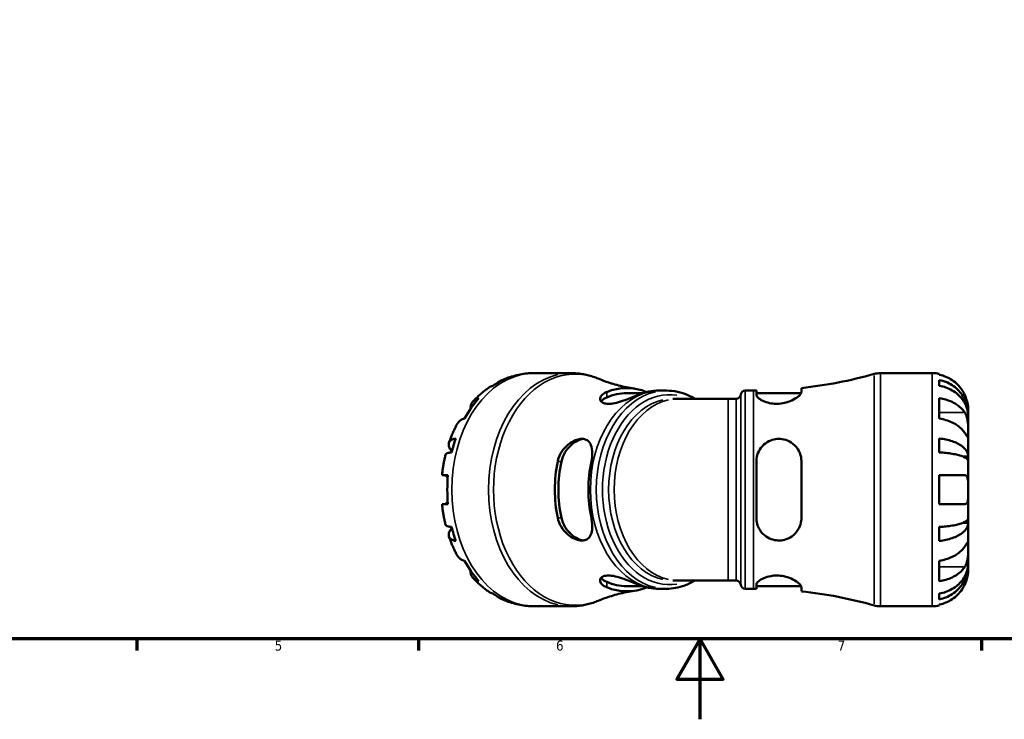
# Model space of a CAD drawing. Header units: millimetres. Extents: x 0 to 898, y 0 to 907.
# Tile 2 of 12: x 251 to 496, y 0 to 174. Entities that reach past the tile are written whole.
import ezdxf

# ---------------------------------------------------------------- set-up
doc = ezdxf.new("R2010")
doc.units = ezdxf.units.MM
for name, color, linetype, lineweight in [('Border (ISO)', 7, 'Continuous', 70), ('Visible (ISO)', 7, 'Continuous', 50), ('Visible Narrow (ISO)', 7, 'Continuous', 35)]:
    doc.layers.add(name, color=color, linetype=linetype, lineweight=lineweight)
doc.styles.add('Note Text (ISO)', font='tahoma.ttf')

# ---------------------------------------------------------------- blocks, each defined once
blk = doc.blocks.new('Borders Default Border')
at = {"layer": 'Border (ISO)'}
for p, q in [((280.33, 20), (280.33, 17.1)), ((350.42, 20), (350.42, 17.1)), ((490.58, 20), (490.58, 17.1))]:
    blk.add_line(p, q, dxfattribs=at)
at = {"layer": 'Border (ISO)', "flags": 128}
for points in [[(20, 20), (20, 574), (821, 574), (821, 20), (20, 20)], [(420.5, 0), (420.5, 20), (414.73, 10), (426.27, 10), (420.5, 20)]]:
    blk.add_lwpolyline(points, dxfattribs=at)
at = {"layer": 'Border (ISO)', "color": 232, "true_color": 0xca0064, "char_height": 2.5, "attachment_point": 7, "style": 'Note Text (ISO)'}
for s, insert in [('5', (314.64, 17.05)), ('6', (384.66, 17.05)), ('7', (454.77, 17.1))]:
    blk.add_mtext(s, dxfattribs=dict(at, insert=insert))

msp = doc.modelspace()

# ---------------------------------------------------------------- linework, layer by layer
at = {"layer": 'Visible (ISO)'}
for p, q in [((388.35, 86.126), (379.25, 86.126)), ((465.393, 86.126), (478.262, 86.126)), ((480.062, 85.944), (480.062, 85.719)), ((480.062, 84.411), (480.062, 82.978)), ((406.217, 81.136), (402.25, 81.136)), ((412.121, 81.776), (410.651, 81.776)), ((431.775, 81.776), (433.855, 81.776)), ((434.535, 81.778), (434.535, 80.752)), ((434.535, 81.136), (445.666, 81.136)), ((445.735, 81.416), (445.735, 82.415)), ((415.138, 79.746), (413.749, 79.746)), ((427.509, 79.746), (415.138, 79.746)), ((427.509, 79.746), (429.474, 79.746)), ((480.062, 79.89), (480.062, 74.798)), ((487.262, 75.839), (487.262, 77.126)), ((487.262, 75.839), (487.245, 75.839)), ((487.262, 75.349), (487.262, 75.839)), ((487.262, 71.268), (487.262, 75.349)), ((487.262, 65.367), (487.262, 71.268)), ((480.062, 69.861), (480.062, 66.401)), ((434.535, 64.166), (434.535, 50.086)), ((445.735, 50.086), (445.735, 64.166)), ((487.262, 65.367), (485.937, 65.367)), ((487.262, 64.185), (487.262, 65.367)), ((487.262, 57.126), (487.262, 64.185)), ((480.062, 60.726), (480.062, 53.526)), ((487.262, 50.068), (487.262, 57.126)), ((487.262, 48.885), (487.262, 50.068)), ((480.062, 47.851), (480.062, 44.391)), ((487.262, 48.885), (485.937, 48.885)), ((487.262, 42.984), (487.262, 48.885)), ((487.262, 38.903), (487.262, 42.984)), ((480.062, 39.454), (480.062, 34.363)), ((487.262, 38.413), (487.245, 38.413)), ((487.262, 38.413), (487.262, 38.903)), ((487.262, 37.126), (487.262, 38.413)), ((415.138, 34.506), (413.749, 34.506)), ((415.138, 34.506), (427.509, 34.506)), ((427.509, 34.506), (429.474, 34.506)), ((406.217, 33.116), (402.25, 33.116)), ((412.121, 32.476), (410.651, 32.476)), ((431.775, 32.476), (433.855, 32.476)), ((434.535, 33.501), (434.535, 32.474)), ((434.535, 33.116), (445.666, 33.116)), ((445.735, 31.837), (445.735, 32.836)), ((480.062, 31.274), (480.062, 29.841)), ((388.35, 28.126), (379.25, 28.126)), ((465.393, 28.126), (478.262, 28.126)), ((480.062, 28.534), (480.062, 28.308))]:
    msp.add_line(p, q, dxfattribs=at)
for centre, radius, start, end in [((433.855, 192.474), 110.698, 276.1608, 285.70667), ((465.393, 80.326), 5.8, 90, 105.70667), ((478.262, 77.126), 9, 78.46304, 90), ((431.775, 80.616), 1.16, 90, 172.81924), ((433.855, 192.474), 110.698, 270, 270.35196), ((429.474, 80.906), 1.16, 270, 352.81924), ((429.474, 33.346), 1.16, 7.18076, 90), ((431.775, 33.636), 1.16, 187.18076, 270), ((433.855, -78.222), 110.698, 89.64804, 90), ((433.855, -78.222), 110.698, 74.29333, 83.8392), ((465.393, 33.926), 5.8, 254.29333, 270), ((478.262, 37.126), 9, 270, 281.53696)]:
    msp.add_arc(centre, radius, start, end, dxfattribs=at)
for centre, major_axis, start_param, end_param in [((377.977, 57.126), (0, 28.818), 0.3276875, 0.4577107), ((402.25, 57.126), (0, 25.289), 6.0018733, 6.5652906), ((402.25, 57.126), (0, 24.01), 0, 0.2975839), ((410.17, 57.126), (0, 24.652), 6.2770423, 6.5727908), ((377.977, 57.126), (0, -28.818), 3.8017424, 4.0522392), ((377.977, 57.126), (0, -28.818), 4.2546783, 4.3847015), ((402.25, 57.126), (0, 25.289), 1.288691, 1.8529016), ((402.25, 57.126), (0, 24.01), 1.2732124, 1.8683802), ((410.17, 57.126), (0, -24.652), 4.4227835, 5.0019945), ((377.977, 57.126), (0, -28.818), 4.5871406, 4.8376374), ((377.977, 57.126), (0, -28.818), 5.0400765, 5.1700997), ((377.977, 57.126), (0, -28.818), 5.3725387, 5.6230356), ((402.25, 57.126), (0, -24.01), 5.9856014, 6.2831853), ((402.25, 57.126), (0, -25.289), 6.00108, 6.5644974), ((410.17, 57.126), (0, -24.652), 5.9935798, 6.2893283), ((377.977, 57.126), (0, -28.818), 5.8254746, 5.9554978)]:
    msp.add_ellipse(centre, major_axis=major_axis, ratio=0.7071068, start_param=start_param, end_param=end_param, dxfattribs=at)
for points, knots in [([(370.783, 84.166), (371.304, 84.416), (371.836, 84.646), (372.922, 85.059), (373.475, 85.242), (374.599, 85.559), (375.169, 85.693), (376.321, 85.908), (376.904, 85.99), (378.074, 86.099), (378.662, 86.126), (379.25, 86.126)], [2.8132443, 2.8132443, 2.8132443, 2.8132443, 2.87891397, 2.87891397, 2.94458364, 2.94458364, 3.01025331, 3.01025331, 3.07592298, 3.07592298, 3.14159265, 3.14159265, 3.14159265, 3.14159265]), ([(388.35, 86.126), (388.818, 86.126), (389.286, 86.107), (390.218, 86.032), (390.682, 85.976), (391.606, 85.826), (392.064, 85.733), (392.973, 85.511), (393.423, 85.382), (394.312, 85.09), (394.751, 84.927), (395.184, 84.748)], [3.14159265, 3.14159265, 3.14159265, 3.14159265, 3.19860421, 3.19860421, 3.25561577, 3.25561577, 3.31262733, 3.31262733, 3.36963889, 3.36963889, 3.42665044, 3.42665044, 3.42665044, 3.42665044]), ([(369.832, 83.541), (370.002, 83.686), (370.176, 83.815), (370.664, 84.124), (371.032, 84.296), (371.419, 84.411)], [-0.42118324, -0.42118324, -0.42118324, -0.42118324, -0.33284003, -0.33284003, -0.17074605, -0.17074605, -0.17074605, -0.17074605]), ([(404.18, 82.268), (403.499, 82.372), (402.828, 82.493), (401.517, 82.761), (400.877, 82.908), (399.63, 83.227), (399.025, 83.398), (397.854, 83.758), (397.289, 83.948), (396.203, 84.339), (395.682, 84.542), (395.184, 84.748)], [3.24974597, 3.24974597, 3.24974597, 3.24974597, 3.28512687, 3.28512687, 3.32050776, 3.32050776, 3.35588866, 3.35588866, 3.39126955, 3.39126955, 3.42665044, 3.42665044, 3.42665044, 3.42665044]), ([(486.386, 80.726), (486.204, 81.114), (485.984, 81.506), (485.399, 82.388), (485.007, 82.861), (484.22, 83.651), (483.753, 84.043), (482.747, 84.719), (482.208, 85.003), (481.198, 85.423), (480.637, 85.6), (480.062, 85.719)], [4.42788405, 4.42788405, 4.42788405, 4.42788405, 4.5512464, 4.5512464, 4.71913293, 4.71913293, 4.88586959, 4.88586959, 5.05260626, 5.05260626, 5.21400469, 5.21400469, 5.21400469, 5.21400469]), ([(480.062, 84.411), (480.639, 84.296), (481.203, 84.124), (482.215, 83.718), (482.755, 83.444), (483.761, 82.791), (484.229, 82.413), (485.015, 81.651), (485.405, 81.196), (486.079, 80.218), (486.362, 79.694), (486.788, 78.696), (486.97, 78.129), (487.207, 76.971), (487.262, 76.38), (487.262, 75.839)], [0.1707461, 0.1707461, 0.1707461, 0.1707461, 0.33284, 0.33284, 0.4994944, 0.4994944, 0.6661487, 0.6661487, 0.8332087, 0.8332087, 1.0002688, 1.0002688, 1.1679728, 1.1679728, 1.3356767, 1.3356767, 1.3356767, 1.3356767]), ([(364.014, 79.083), (364.246, 79.335), (364.483, 79.582), (364.968, 80.067), (365.216, 80.304), (365.723, 80.769), (365.981, 80.996), (366.508, 81.439), (366.777, 81.655), (367.326, 82.074), (367.605, 82.278), (367.889, 82.475)], [2.48659238, 2.48659238, 2.48659238, 2.48659238, 2.52635841, 2.52635841, 2.56612445, 2.56612445, 2.60589049, 2.60589049, 2.64565652, 2.64565652, 2.68542256, 2.68542256, 2.68542256, 2.68542256]), ([(368.973, 82.978), (368.607, 82.876), (368.272, 82.723), (367.959, 82.522), (367.924, 82.499), (367.889, 82.475)], [0.17074605, 0.17074605, 0.17074605, 0.17074605, 0.33284003, 0.33284003, 0.35309992, 0.35309992, 0.35309992, 0.35309992]), ([(405.192, 80.752), (405.066, 80.699), (404.935, 80.644), (404.22, 80.346), (403.556, 80.075), (402.15, 79.531), (401.41, 79.26), (400.043, 78.838), (399.418, 78.677), (398.273, 78.488), (397.765, 78.456), (396.851, 78.53), (396.474, 78.643), (395.866, 79.013), (395.683, 79.285), (395.595, 79.911), (395.723, 80.268), (396.28, 80.889), (396.67, 81.157), (397.181, 81.377), (397.211, 81.39), (397.241, 81.403), (397.272, 81.416)], [-1.8383257, -1.8383257, -1.8383257, -1.8383257, -1.7826194, -1.7826194, -1.5461924, -1.5461924, -1.3125354, -1.3125354, -1.1136299, -1.1136299, -0.9267894, -0.9267894, -0.7287758, -0.7287758, -0.4939303, -0.4939303, -0.2314958, -0.2314958, 0, 0, 0, 0.0136277, 0.0136277, 0.0136277, 0.0136277]), ([(410.651, 81.776), (410.626, 81.776), (410.601, 81.776), (410.551, 81.776), (410.526, 81.776), (410.476, 81.776), (410.451, 81.777), (410.401, 81.777), (410.377, 81.777), (410.327, 81.777), (410.302, 81.777), (410.277, 81.778)], [3.1415926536, 3.1415926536, 3.1415926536, 3.1415926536, 3.1428212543, 3.1428212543, 3.144049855, 3.144049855, 3.1452784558, 3.1452784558, 3.1465070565, 3.1465070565, 3.1477356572, 3.1477356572, 3.1477356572, 3.1477356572]), ([(412.121, 81.776), (413.983, 81.776), (415.842, 81.368), (418.144, 80.34), (418.68, 80.06), (419.204, 79.746)], [3.14159265, 3.14159265, 3.14159265, 3.14159265, 3.44754884, 3.44754884, 3.54273779, 3.54273779, 3.54273779, 3.54273779]), ([(445.735, 81.416), (445.735, 81.348), (445.721, 81.276), (445.613, 80.988), (445.43, 80.745), (444.821, 80.176), (444.353, 79.843), (443.242, 79.251), (442.61, 78.989), (441.375, 78.65), (440.809, 78.547), (439.689, 78.461), (439.154, 78.471), (438.028, 78.597), (437.464, 78.728), (436.351, 79.102), (435.838, 79.36), (435.028, 79.905), (434.744, 80.192), (434.562, 80.557), (434.535, 80.657), (434.535, 80.752)], [-1.9753038, -1.9753038, -1.9753038, -1.9753038, -1.9022298, -1.9022298, -1.7014977, -1.7014977, -1.4563872, -1.4563872, -1.2268722, -1.2268722, -1.0516206, -1.0516206, -0.8887901, -0.8887901, -0.6980316, -0.6980316, -0.466889, -0.466889, -0.223371, -0.223371, -0.1239051, -0.1239051, -0.1239051, -0.1239051]), ([(487.262, 75.349), (487.262, 75.831), (487.207, 76.357), (486.97, 77.387), (486.788, 77.892), (486.362, 78.78), (486.079, 79.247), (485.405, 80.117), (485.015, 80.522), (484.229, 81.2), (483.761, 81.537), (482.755, 82.117), (482.215, 82.361), (481.203, 82.723), (480.639, 82.876), (480.062, 82.978)], [4.0142509, 4.0142509, 4.0142509, 4.0142509, 4.1819549, 4.1819549, 4.3496588, 4.3496588, 4.5167189, 4.5167189, 4.6837789, 4.6837789, 4.8504333, 4.8504333, 5.0170876, 5.0170876, 5.1791816, 5.1791816, 5.1791816, 5.1791816]), ([(363.386, 77.243), (363.378, 77.577), (363.419, 77.886), (363.575, 78.428), (363.709, 78.705), (364.083, 79.183), (364.322, 79.383), (364.826, 79.68), (365.134, 79.806), (365.481, 79.89)], [4.56180086, 4.56180086, 4.56180086, 4.56180086, 4.71913293, 4.71913293, 4.88586959, 4.88586959, 5.05260626, 5.05260626, 5.21400469, 5.21400469, 5.21400469, 5.21400469]), ([(395.867, 79.089), (395.916, 79.156), (395.972, 79.223), (396.32, 79.58), (396.756, 79.857), (397.272, 80.081)], [2.33938515, 2.33938515, 2.33938515, 2.33938515, 2.39152982, 2.39152982, 2.62077901, 2.62077901, 2.62077901, 2.62077901]), ([(480.062, 79.89), (480.637, 79.806), (481.198, 79.68), (482.208, 79.383), (482.747, 79.183), (483.753, 78.705), (484.22, 78.428), (485.007, 77.869), (485.399, 77.535), (485.984, 76.911), (486.204, 76.634), (486.386, 76.359)], [0.17075309, 0.17075309, 0.17075309, 0.17075309, 0.33215152, 0.33215152, 0.49888818, 0.49888818, 0.66562485, 0.66562485, 0.83351137, 0.83351137, 0.95687373, 0.95687373, 0.95687373, 0.95687373]), ([(487.262, 77.126), (487.262, 77.126), (487.263, 77.159), (487.261, 77.294), (487.258, 77.401), (487.236, 77.759), (487.207, 78.052), (487.1, 78.647), (487.04, 78.914), (486.902, 79.406), (486.833, 79.622), (486.673, 80.065), (486.582, 80.291), (486.452, 80.586), (486.419, 80.656), (486.386, 80.726)], [-2.49913258, -2.49913258, -2.49913258, -2.49913258, -2.41505436, -2.41505436, -2.32384732, -2.32384732, -2.1841143, -2.1841143, -2.08674766, -2.08674766, -2.01440674, -2.01440674, -1.93994266, -1.93994266, -1.91637503, -1.91637503, -1.91637503, -1.91637503]), ([(486.386, 76.359), (486.445, 76.271), (486.502, 76.177), (486.652, 75.899), (486.739, 75.704), (486.896, 75.277), (486.963, 75.046), (487.097, 74.466), (487.151, 74.113), (487.232, 73.307), (487.249, 72.861), (487.264, 72.004), (487.262, 71.605), (487.262, 71.268)], [-0.58004807, -0.58004807, -0.58004807, -0.58004807, -0.5384523, -0.5384523, -0.46383793, -0.46383793, -0.3862639, -0.3862639, -0.27840269, -0.27840269, -0.14277912, -0.14277912, 0, 0, 0, 0]), ([(358.014, 68.778), (358.127, 69.107), (358.245, 69.433), (358.49, 70.083), (358.618, 70.405), (358.885, 71.045), (359.023, 71.362), (359.31, 71.992), (359.458, 72.305), (359.765, 72.924), (359.924, 73.23), (360.088, 73.534)], [2.02254719, 2.02254719, 2.02254719, 2.02254719, 2.06257528, 2.06257528, 2.10260338, 2.10260338, 2.14263147, 2.14263147, 2.18265956, 2.18265956, 2.22268766, 2.22268766, 2.22268766, 2.22268766]), ([(361.881, 74.798), (361.534, 74.715), (361.226, 74.589), (360.722, 74.292), (360.483, 74.091), (360.217, 73.752), (360.148, 73.645), (360.088, 73.534)], [0.17075309, 0.17075309, 0.17075309, 0.17075309, 0.33215152, 0.33215152, 0.49888818, 0.49888818, 0.56897251, 0.56897251, 0.56897251, 0.56897251]), ([(486.386, 71.268), (486.204, 71.542), (485.984, 71.82), (485.399, 72.444), (485.007, 72.778), (484.22, 73.337), (483.753, 73.614), (482.747, 74.091), (482.208, 74.292), (481.198, 74.589), (480.637, 74.715), (480.062, 74.798)], [4.42788405, 4.42788405, 4.42788405, 4.42788405, 4.5512464, 4.5512464, 4.71913293, 4.71913293, 4.88586959, 4.88586959, 5.05260626, 5.05260626, 5.21400469, 5.21400469, 5.21400469, 5.21400469]), ([(487.262, 71.268), (487.262, 71.085), (487.263, 70.922), (487.261, 70.633), (487.259, 70.511), (487.244, 70.289), (487.226, 70.22), (487.15, 70.208), (487.094, 70.258), (486.957, 70.43), (486.889, 70.525), (486.732, 70.752), (486.644, 70.883), (486.495, 71.105), (486.442, 71.185), (486.386, 71.268)], [0, 0, 0, 0, 0.07774953, 0.07774953, 0.16081914, 0.16081914, 0.27783798, 0.27783798, 0.3882896, 0.3882896, 0.46542959, 0.46542959, 0.54035429, 0.54035429, 0.57953204, 0.57953204, 0.57953204, 0.57953204]), ([(358.738, 66.62), (358.595, 66.798), (358.473, 66.969), (358.211, 67.388), (358.081, 67.663), (357.942, 68.176), (357.932, 68.414), (358.008, 68.813), (358.101, 69.012), (358.402, 69.354), (358.611, 69.497), (359.071, 69.711), (359.361, 69.801), (359.697, 69.861)], [4.24845993, 4.24845993, 4.24845993, 4.24845993, 4.34965883, 4.34965883, 4.5167189, 4.5167189, 4.68377897, 4.68377897, 4.85043329, 4.85043329, 5.01708761, 5.01708761, 5.17918159, 5.17918159, 5.17918159, 5.17918159]), ([(385.075, 64.166), (385.091, 64.247), (385.11, 64.328), (385.322, 65.186), (385.663, 65.934), (386.558, 67.273), (387.104, 67.865), (388.28, 68.82), (388.905, 69.194), (389.951, 69.604), (390.366, 69.71), (391.099, 69.783), (391.417, 69.767), (392.038, 69.628), (392.327, 69.492), (392.92, 69.033), (393.178, 68.662), (393.576, 67.671), (393.681, 67.019), (393.696, 65.631), (393.62, 64.906), (393.464, 64.166)], [-2.0683821, -2.0683821, -2.0683821, -2.0683821, -2.0430394, -2.0430394, -1.7988964, -1.7988964, -1.5599438, -1.5599438, -1.3320255, -1.3320255, -1.1798696, -1.1798696, -1.0497988, -1.0497988, -0.9031593, -0.9031593, -0.6976367, -0.6976367, -0.4495147, -0.4495147, -0.2178972, -0.2178972, -0.2178972, -0.2178972]), ([(386.019, 64.166), (386.177, 64.897), (386.479, 65.663), (387.312, 67.06), (387.841, 67.692), (388.899, 68.655), (389.495, 69.067), (390.556, 69.563), (391.019, 69.698), (391.439, 69.746)], [-0.88373584, -0.88373584, -0.88373584, -0.88373584, -0.65448666, -0.65448666, -0.42523747, -0.42523747, -0.21261874, -0.21261874, -0.04591533, -0.04591533, -0.04591533, -0.04591533]), ([(434.535, 64.166), (434.535, 64.375), (434.547, 64.582), (434.643, 65.437), (434.827, 66.063), (435.425, 67.277), (435.86, 67.853), (436.887, 68.775), (437.462, 69.134), (438.611, 69.582), (439.151, 69.707), (440.258, 69.792), (440.806, 69.752), (441.997, 69.491), (442.61, 69.231), (443.827, 68.452), (444.393, 67.887), (445.224, 66.617), (445.506, 65.922), (445.704, 64.848), (445.735, 64.508), (445.735, 64.166)], [-1.9584244, -1.9584244, -1.9584244, -1.9584244, -1.8929764, -1.8929764, -1.6872171, -1.6872171, -1.4600402, -1.4600402, -1.2513654, -1.2513654, -1.0839666, -1.0839666, -0.9173771, -0.9173771, -0.710053, -0.710053, -0.4546387, -0.4546387, -0.2153006, -0.2153006, -0.1077817, -0.1077817, -0.1077817, -0.1077817]), ([(480.062, 69.861), (480.639, 69.801), (481.203, 69.711), (482.215, 69.497), (482.755, 69.354), (483.761, 69.012), (484.229, 68.813), (485.015, 68.414), (485.405, 68.176), (486.079, 67.663), (486.362, 67.388), (486.788, 66.865), (486.97, 66.568), (487.207, 65.961), (487.262, 65.651), (487.262, 65.367)], [0.1707461, 0.1707461, 0.1707461, 0.1707461, 0.33284, 0.33284, 0.4994944, 0.4994944, 0.6661487, 0.6661487, 0.8332087, 0.8332087, 1.0002688, 1.0002688, 1.1679728, 1.1679728, 1.3356767, 1.3356767, 1.3356767, 1.3356767]), ([(358.684, 66.401), (358.357, 66.372), (358.08, 66.327), (357.652, 66.222), (357.464, 66.151), (357.232, 65.995), (357.171, 65.913), (357.15, 65.83)], [0.17074605, 0.17074605, 0.17074605, 0.17074605, 0.33284003, 0.33284003, 0.49949435, 0.49949435, 0.64154958, 0.64154958, 0.64154958, 0.64154958]), ([(487.262, 64.185), (487.262, 64.325), (487.207, 64.477), (486.97, 64.777), (486.788, 64.923), (486.362, 65.182), (486.079, 65.317), (485.405, 65.57), (485.015, 65.688), (484.229, 65.885), (483.761, 65.982), (482.755, 66.151), (482.215, 66.222), (481.203, 66.327), (480.639, 66.372), (480.062, 66.401)], [4.0142509, 4.0142509, 4.0142509, 4.0142509, 4.1819549, 4.1819549, 4.3496588, 4.3496588, 4.5167189, 4.5167189, 4.6837789, 4.6837789, 4.8504333, 4.8504333, 5.0170876, 5.0170876, 5.1791816, 5.1791816, 5.1791816, 5.1791816]), ([(356.283, 60.726), (356.316, 61.071), (356.354, 61.415), (356.441, 62.101), (356.489, 62.444), (356.595, 63.127), (356.653, 63.468), (356.778, 64.147), (356.845, 64.485), (356.99, 65.16), (357.067, 65.495), (357.149, 65.83)], [1.70761866, 1.70761866, 1.70761866, 1.70761866, 1.74707397, 1.74707397, 1.78652928, 1.78652928, 1.82598459, 1.82598459, 1.86543991, 1.86543991, 1.90489522, 1.90489522, 1.90489522, 1.90489522]), ([(356.283, 60.726), (356.283, 60.726), (356.336, 60.726), (356.568, 60.726), (356.749, 60.726), (357.166, 60.726), (357.437, 60.726), (357.759, 60.726)], [4.72136755, 4.72136755, 4.72136755, 4.72136755, 4.88586959, 4.88586959, 5.05260626, 5.05260626, 5.21400469, 5.21400469, 5.21400469, 5.21400469]), ([(357.713, 60.155), (357.62, 60.263), (357.528, 60.357), (357.34, 60.518), (357.246, 60.583), (357.064, 60.679), (356.977, 60.708), (356.87, 60.724), (356.843, 60.726), (356.818, 60.726)], [-0.79736888, -0.79736888, -0.79736888, -0.79736888, -0.7417057, -0.7417057, -0.68234058, -0.68234058, -0.62148067, -0.62148067, -0.60094097, -0.60094097, -0.60094097, -0.60094097]), ([(480.062, 60.726), (480.637, 60.726), (481.198, 60.726), (482.208, 60.726), (482.747, 60.726), (483.753, 60.726), (484.22, 60.726), (485.007, 60.726), (485.399, 60.726), (485.984, 60.726), (486.204, 60.726), (486.386, 60.726)], [0.17075309, 0.17075309, 0.17075309, 0.17075309, 0.33215152, 0.33215152, 0.49888818, 0.49888818, 0.66562485, 0.66562485, 0.83351137, 0.83351137, 0.95687373, 0.95687373, 0.95687373, 0.95687373]), ([(486.386, 60.726), (486.388, 60.726), (486.39, 60.726), (486.48, 60.725), (486.563, 60.71), (486.707, 60.651), (486.769, 60.611), (486.894, 60.493), (486.953, 60.409), (487.091, 60.128), (487.151, 59.896), (487.233, 59.296), (487.249, 58.922), (487.264, 58.073), (487.262, 57.602), (487.262, 57.126)], [-0.58332629, -0.58332629, -0.58332629, -0.58332629, -0.58206847, -0.58206847, -0.51861604, -0.51861604, -0.4628074, -0.4628074, -0.39473272, -0.39473272, -0.27692423, -0.27692423, -0.14288351, -0.14288351, 0, 0, 0, 0]), ([(487.262, 57.126), (487.262, 56.833), (487.263, 56.542), (487.26, 55.945), (487.257, 55.645), (487.231, 54.961), (487.199, 54.607), (487.085, 54.123), (487.023, 53.962), (486.89, 53.757), (486.831, 53.693), (486.705, 53.6), (486.639, 53.568), (486.51, 53.534), (486.45, 53.526), (486.386, 53.526)], [0, 0, 0, 0, 0.08783311, 0.08783311, 0.18435408, 0.18435408, 0.32279749, 0.32279749, 0.41754463, 0.41754463, 0.47774931, 0.47774931, 0.53276241, 0.53276241, 0.57681269, 0.57681269, 0.57681269, 0.57681269]), ([(356.818, 53.526), (356.837, 53.526), (356.857, 53.527), (356.958, 53.539), (357.045, 53.566), (357.226, 53.657), (357.319, 53.718), (357.513, 53.88), (357.613, 53.98), (357.713, 54.097)], [-1.64709943, -1.64709943, -1.64709943, -1.64709943, -1.63155879, -1.63155879, -1.57007336, -1.57007336, -1.51139251, -1.51139251, -1.45127018, -1.45127018, -1.45127018, -1.45127018]), ([(357.759, 53.526), (357.437, 53.526), (357.166, 53.526), (356.749, 53.526), (356.568, 53.526), (356.336, 53.526), (356.283, 53.526), (356.283, 53.526)], [0.17075309, 0.17075309, 0.17075309, 0.17075309, 0.33215152, 0.33215152, 0.49888818, 0.49888818, 0.66339022, 0.66339022, 0.66339022, 0.66339022]), ([(357.149, 48.422), (357.067, 48.757), (356.99, 49.093), (356.845, 49.767), (356.778, 50.105), (356.653, 50.784), (356.595, 51.125), (356.489, 51.808), (356.441, 52.151), (356.354, 52.837), (356.316, 53.181), (356.283, 53.526)], [1.23669744, 1.23669744, 1.23669744, 1.23669744, 1.27615275, 1.27615275, 1.31560806, 1.31560806, 1.35506337, 1.35506337, 1.39451868, 1.39451868, 1.433974, 1.433974, 1.433974, 1.433974]), ([(486.386, 53.526), (486.204, 53.526), (485.984, 53.526), (485.399, 53.526), (485.007, 53.526), (484.22, 53.526), (483.753, 53.526), (482.747, 53.526), (482.208, 53.526), (481.198, 53.526), (480.637, 53.526), (480.062, 53.526)], [4.42788405, 4.42788405, 4.42788405, 4.42788405, 4.5512464, 4.5512464, 4.71913293, 4.71913293, 4.88586959, 4.88586959, 5.05260626, 5.05260626, 5.21400469, 5.21400469, 5.21400469, 5.21400469]), ([(393.464, 50.086), (393.486, 49.983), (393.506, 49.881), (393.664, 49.01), (393.717, 48.267), (393.639, 46.973), (393.524, 46.414), (393.127, 45.506), (392.857, 45.148), (392.248, 44.719), (391.959, 44.597), (391.333, 44.478), (391.01, 44.471), (390.258, 44.565), (389.83, 44.685), (388.773, 45.13), (388.151, 45.519), (386.934, 46.549), (386.355, 47.221), (385.521, 48.62), (385.235, 49.325), (385.079, 50.064), (385.077, 50.075), (385.075, 50.086)], [-2.0526513, -2.0526513, -2.0526513, -2.0526513, -2.0204862, -2.0204862, -1.7790845, -1.7790845, -1.5583781, -1.5583781, -1.3531257, -1.3531257, -1.2097213, -1.2097213, -1.0793863, -1.0793863, -0.9232026, -0.9232026, -0.6952005, -0.6952005, -0.4341724, -0.4341724, -0.2071269, -0.2071269, -0.2036297, -0.2036297, -0.2036297, -0.2036297]), ([(391.439, 44.506), (391.019, 44.554), (390.556, 44.689), (389.495, 45.185), (388.899, 45.597), (387.841, 46.561), (387.312, 47.192), (386.479, 48.589), (386.177, 49.356), (386.019, 50.086)], [1.78295849, 1.78295849, 1.78295849, 1.78295849, 1.9496619, 1.9496619, 2.16228063, 2.16228063, 2.39152982, 2.39152982, 2.62077901, 2.62077901, 2.62077901, 2.62077901]), ([(445.735, 50.086), (445.735, 49.853), (445.721, 49.621), (445.613, 48.762), (445.43, 48.159), (444.821, 46.928), (444.353, 46.326), (443.242, 45.373), (442.61, 45.008), (441.375, 44.596), (440.809, 44.497), (439.689, 44.478), (439.154, 44.547), (438.028, 44.86), (437.464, 45.127), (436.351, 45.893), (435.838, 46.424), (435.028, 47.667), (434.744, 48.386), (434.562, 49.455), (434.535, 49.77), (434.535, 50.086)], [-1.9753038, -1.9753038, -1.9753038, -1.9753038, -1.9022298, -1.9022298, -1.7014977, -1.7014977, -1.4563872, -1.4563872, -1.2268722, -1.2268722, -1.0516206, -1.0516206, -0.8887901, -0.8887901, -0.6980316, -0.6980316, -0.466889, -0.466889, -0.223371, -0.223371, -0.1239051, -0.1239051, -0.1239051, -0.1239051]), ([(480.062, 47.851), (480.639, 47.88), (481.203, 47.925), (482.215, 48.03), (482.755, 48.101), (483.761, 48.27), (484.229, 48.367), (485.015, 48.565), (485.405, 48.682), (486.079, 48.935), (486.362, 49.071), (486.788, 49.329), (486.97, 49.475), (487.207, 49.775), (487.262, 49.928), (487.262, 50.068)], [0.1707461, 0.1707461, 0.1707461, 0.1707461, 0.33284, 0.33284, 0.4994944, 0.4994944, 0.6661487, 0.6661487, 0.8332087, 0.8332087, 1.0002688, 1.0002688, 1.1679728, 1.1679728, 1.3356767, 1.3356767, 1.3356767, 1.3356767]), ([(357.15, 48.422), (357.171, 48.339), (357.232, 48.257), (357.464, 48.101), (357.652, 48.03), (358.08, 47.925), (358.357, 47.88), (358.684, 47.851)], [4.70837804, 4.70837804, 4.70837804, 4.70837804, 4.85043327, 4.85043327, 5.01708759, 5.01708759, 5.17918157, 5.17918157, 5.17918157, 5.17918157]), ([(359.697, 44.391), (359.361, 44.451), (359.071, 44.542), (358.611, 44.755), (358.402, 44.898), (358.101, 45.24), (358.008, 45.439), (357.932, 45.838), (357.942, 46.077), (358.081, 46.589), (358.211, 46.864), (358.473, 47.283), (358.595, 47.454), (358.738, 47.632)], [0.17074605, 0.17074605, 0.17074605, 0.17074605, 0.33284003, 0.33284003, 0.49949435, 0.49949435, 0.66614868, 0.66614868, 0.83320875, 0.83320875, 1.00026882, 1.00026882, 1.10146771, 1.10146771, 1.10146771, 1.10146771]), ([(487.262, 48.885), (487.262, 48.601), (487.207, 48.291), (486.97, 47.684), (486.788, 47.387), (486.362, 46.864), (486.079, 46.589), (485.405, 46.077), (485.015, 45.838), (484.229, 45.439), (483.761, 45.24), (482.755, 44.898), (482.215, 44.755), (481.203, 44.542), (480.639, 44.451), (480.062, 44.391)], [4.0142509, 4.0142509, 4.0142509, 4.0142509, 4.1819549, 4.1819549, 4.3496588, 4.3496588, 4.5167189, 4.5167189, 4.6837789, 4.6837789, 4.8504333, 4.8504333, 5.0170876, 5.0170876, 5.1791816, 5.1791816, 5.1791816, 5.1791816]), ([(360.088, 40.718), (359.924, 41.022), (359.765, 41.328), (359.458, 41.948), (359.31, 42.26), (359.023, 42.89), (358.885, 43.207), (358.618, 43.847), (358.49, 44.17), (358.245, 44.819), (358.127, 45.146), (358.014, 45.474)], [0.918905, 0.918905, 0.918905, 0.918905, 0.95893309, 0.95893309, 0.99896118, 0.99896118, 1.03898928, 1.03898928, 1.07901737, 1.07901737, 1.11904546, 1.11904546, 1.11904546, 1.11904546]), ([(480.062, 39.454), (480.637, 39.537), (481.198, 39.663), (482.208, 39.96), (482.747, 40.161), (483.753, 40.639), (484.22, 40.915), (485.007, 41.475), (485.399, 41.809), (485.984, 42.432), (486.204, 42.71), (486.386, 42.984)], [0.17075309, 0.17075309, 0.17075309, 0.17075309, 0.33215152, 0.33215152, 0.49888818, 0.49888818, 0.66562485, 0.66562485, 0.83351137, 0.83351137, 0.95687373, 0.95687373, 0.95687373, 0.95687373]), ([(486.386, 42.984), (486.445, 43.073), (486.502, 43.157), (486.652, 43.382), (486.739, 43.511), (486.896, 43.737), (486.963, 43.83), (487.097, 43.996), (487.151, 44.044), (487.232, 44.031), (487.249, 43.939), (487.264, 43.587), (487.262, 43.32), (487.262, 42.984)], [-0.58004807, -0.58004807, -0.58004807, -0.58004807, -0.5384523, -0.5384523, -0.46383793, -0.46383793, -0.3862639, -0.3862639, -0.27840269, -0.27840269, -0.14277912, -0.14277912, 0, 0, 0, 0]), ([(487.262, 42.984), (487.262, 42.801), (487.263, 42.598), (487.261, 42.147), (487.259, 41.897), (487.244, 41.269), (487.226, 40.884), (487.15, 40.13), (487.094, 39.769), (486.957, 39.184), (486.889, 38.954), (486.732, 38.53), (486.644, 38.335), (486.495, 38.064), (486.442, 37.976), (486.386, 37.893)], [0, 0, 0, 0, 0.07774953, 0.07774953, 0.16081914, 0.16081914, 0.27783798, 0.27783798, 0.3882896, 0.3882896, 0.46542959, 0.46542959, 0.54035429, 0.54035429, 0.57953204, 0.57953204, 0.57953204, 0.57953204]), ([(360.088, 40.718), (360.148, 40.607), (360.217, 40.5), (360.483, 40.161), (360.722, 39.96), (361.226, 39.663), (361.534, 39.537), (361.881, 39.454)], [4.81578526, 4.81578526, 4.81578526, 4.81578526, 4.88586959, 4.88586959, 5.05260626, 5.05260626, 5.21400469, 5.21400469, 5.21400469, 5.21400469]), ([(365.481, 34.363), (365.134, 34.446), (364.826, 34.572), (364.322, 34.869), (364.083, 35.07), (363.709, 35.547), (363.575, 35.824), (363.419, 36.366), (363.378, 36.676), (363.386, 37.009)], [0.17075309, 0.17075309, 0.17075309, 0.17075309, 0.33215152, 0.33215152, 0.49888818, 0.49888818, 0.66562485, 0.66562485, 0.82295692, 0.82295692, 0.82295692, 0.82295692]), ([(480.062, 31.274), (480.639, 31.376), (481.203, 31.529), (482.215, 31.891), (482.755, 32.135), (483.761, 32.716), (484.229, 33.052), (485.015, 33.731), (485.405, 34.135), (486.079, 35.006), (486.362, 35.472), (486.788, 36.36), (486.97, 36.865), (487.207, 37.895), (487.262, 38.421), (487.262, 38.903)], [0.1707461, 0.1707461, 0.1707461, 0.1707461, 0.33284, 0.33284, 0.4994944, 0.4994944, 0.6661487, 0.6661487, 0.8332087, 0.8332087, 1.0002688, 1.0002688, 1.1679728, 1.1679728, 1.3356767, 1.3356767, 1.3356767, 1.3356767]), ([(487.262, 38.413), (487.262, 37.872), (487.207, 37.281), (486.97, 36.123), (486.788, 35.556), (486.362, 34.558), (486.079, 34.034), (485.405, 33.056), (485.015, 32.601), (484.229, 31.839), (483.761, 31.461), (482.755, 30.809), (482.215, 30.534), (481.203, 30.128), (480.639, 29.956), (480.062, 29.841)], [4.0142509, 4.0142509, 4.0142509, 4.0142509, 4.1819549, 4.1819549, 4.3496588, 4.3496588, 4.5167189, 4.5167189, 4.6837789, 4.6837789, 4.8504333, 4.8504333, 5.0170876, 5.0170876, 5.1791816, 5.1791816, 5.1791816, 5.1791816]), ([(486.386, 37.893), (486.204, 37.619), (485.984, 37.341), (485.399, 36.717), (485.007, 36.383), (484.22, 35.824), (483.753, 35.547), (482.747, 35.07), (482.208, 34.869), (481.198, 34.572), (480.637, 34.446), (480.062, 34.363)], [4.42788405, 4.42788405, 4.42788405, 4.42788405, 4.5512464, 4.5512464, 4.71913293, 4.71913293, 4.88586959, 4.88586959, 5.05260626, 5.05260626, 5.21400469, 5.21400469, 5.21400469, 5.21400469]), ([(486.386, 33.526), (486.454, 33.669), (486.518, 33.814), (486.668, 34.173), (486.748, 34.387), (486.897, 34.828), (486.963, 35.052), (487.097, 35.578), (487.151, 35.864), (487.233, 36.427), (487.249, 36.676), (487.264, 37.032), (487.262, 37.126), (487.262, 37.126)], [-0.57647647, -0.57647647, -0.57647647, -0.57647647, -0.52968676, -0.52968676, -0.46054026, -0.46054026, -0.38562403, -0.38562403, -0.27730827, -0.27730827, -0.14258086, -0.14258086, 0, 0, 0, 0]), ([(367.889, 31.777), (367.605, 31.974), (367.326, 32.178), (366.777, 32.598), (366.508, 32.813), (365.981, 33.256), (365.723, 33.483), (365.216, 33.948), (364.968, 34.185), (364.483, 34.67), (364.246, 34.918), (364.014, 35.17)], [0.45617009, 0.45617009, 0.45617009, 0.45617009, 0.49593613, 0.49593613, 0.53570217, 0.53570217, 0.5754682, 0.5754682, 0.61523424, 0.61523424, 0.65500027, 0.65500027, 0.65500027, 0.65500027]), ([(397.272, 32.836), (397.241, 32.849), (397.211, 32.862), (397.181, 32.875), (396.797, 33.041), (396.48, 33.233), (395.902, 33.73), (395.704, 34.046), (395.594, 34.658), (395.674, 34.954), (396.083, 35.403), (396.369, 35.568), (397.123, 35.764), (397.571, 35.796), (398.637, 35.724), (399.242, 35.611), (400.61, 35.257), (401.367, 35.003), (402.844, 34.46), (403.563, 34.172), (404.563, 33.764), (404.893, 33.627), (405.192, 33.501)], [-0.0136337, -0.0136337, -0.0136337, -0.0136337, 0, 0, 0, 0.174245, 0.174245, 0.4118108, 0.4118108, 0.6439084, 0.6439084, 0.8389558, 0.8389558, 1.0261762, 1.0261762, 1.2274389, 1.2274389, 1.4634934, 1.4634934, 1.7052068, 1.7052068, 1.8380394, 1.8380394, 1.8380394, 1.8380394]), ([(397.272, 34.171), (396.756, 34.395), (396.32, 34.672), (395.972, 35.03), (395.916, 35.096), (395.867, 35.163)], [-0.88373584, -0.88373584, -0.88373584, -0.88373584, -0.65448666, -0.65448666, -0.60234199, -0.60234199, -0.60234199, -0.60234199]), ([(419.204, 34.506), (418.4, 34.024), (417.567, 33.622), (415.224, 32.758), (413.673, 32.476), (412.121, 32.476)], [5.88204017, 5.88204017, 5.88204017, 5.88204017, 6.02812802, 6.02812802, 6.28318531, 6.28318531, 6.28318531, 6.28318531]), ([(434.535, 33.501), (434.535, 33.563), (434.547, 33.628), (434.643, 33.907), (434.827, 34.141), (435.425, 34.641), (435.86, 34.907), (436.887, 35.351), (437.462, 35.532), (438.611, 35.737), (439.151, 35.783), (440.258, 35.765), (440.806, 35.702), (441.997, 35.457), (442.61, 35.253), (443.827, 34.723), (444.393, 34.381), (445.224, 33.734), (445.506, 33.429), (445.704, 33.046), (445.735, 32.936), (445.735, 32.836)], [-1.9584244, -1.9584244, -1.9584244, -1.9584244, -1.8929764, -1.8929764, -1.6872171, -1.6872171, -1.4600402, -1.4600402, -1.2513654, -1.2513654, -1.0839666, -1.0839666, -0.9173771, -0.9173771, -0.710053, -0.710053, -0.4546387, -0.4546387, -0.2153006, -0.2153006, -0.1077817, -0.1077817, -0.1077817, -0.1077817]), ([(395.184, 29.504), (395.682, 29.71), (396.203, 29.913), (397.289, 30.305), (397.854, 30.494), (399.025, 30.854), (399.63, 31.025), (400.877, 31.344), (401.517, 31.492), (402.828, 31.76), (403.499, 31.88), (404.18, 31.985)], [5.99812752, 5.99812752, 5.99812752, 5.99812752, 6.03350841, 6.03350841, 6.0688893, 6.0688893, 6.1042702, 6.1042702, 6.13965109, 6.13965109, 6.17503199, 6.17503199, 6.17503199, 6.17503199]), ([(410.277, 32.474), (410.302, 32.475), (410.327, 32.475), (410.377, 32.475), (410.401, 32.475), (410.451, 32.476), (410.476, 32.476), (410.526, 32.476), (410.551, 32.476), (410.601, 32.476), (410.626, 32.476), (410.651, 32.476)], [6.2770423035, 6.2770423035, 6.2770423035, 6.2770423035, 6.2782709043, 6.2782709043, 6.279499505, 6.279499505, 6.2807281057, 6.2807281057, 6.2819567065, 6.2819567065, 6.2831853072, 6.2831853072, 6.2831853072, 6.2831853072]), ([(480.062, 28.534), (480.637, 28.652), (481.198, 28.829), (482.208, 29.249), (482.747, 29.533), (483.753, 30.209), (484.22, 30.601), (485.007, 31.392), (485.399, 31.864), (485.984, 32.746), (486.204, 33.138), (486.386, 33.526)], [0.17075309, 0.17075309, 0.17075309, 0.17075309, 0.33215152, 0.33215152, 0.49888818, 0.49888818, 0.66562485, 0.66562485, 0.83351137, 0.83351137, 0.95687373, 0.95687373, 0.95687373, 0.95687373]), ([(367.889, 31.777), (367.924, 31.753), (367.959, 31.73), (368.272, 31.529), (368.607, 31.376), (368.973, 31.274)], [4.99682809, 4.99682809, 4.99682809, 4.99682809, 5.01708798, 5.01708798, 5.17918196, 5.17918196, 5.17918196, 5.17918196]), ([(371.419, 29.841), (371.032, 29.956), (370.664, 30.128), (370.176, 30.438), (370.002, 30.566), (369.832, 30.711)], [0.17074605, 0.17074605, 0.17074605, 0.17074605, 0.33284003, 0.33284003, 0.42118324, 0.42118324, 0.42118324, 0.42118324]), ([(379.25, 28.126), (378.662, 28.126), (378.074, 28.153), (376.904, 28.262), (376.321, 28.344), (375.169, 28.559), (374.599, 28.693), (373.475, 29.01), (372.922, 29.193), (371.836, 29.606), (371.304, 29.836), (370.783, 30.087)], [0, 0, 0, 0, 0.06566967, 0.06566967, 0.13133934, 0.13133934, 0.19700901, 0.19700901, 0.26267868, 0.26267868, 0.32834835, 0.32834835, 0.32834835, 0.32834835]), ([(395.184, 29.504), (394.751, 29.325), (394.312, 29.162), (393.423, 28.87), (392.973, 28.741), (392.064, 28.519), (391.606, 28.426), (390.682, 28.277), (390.218, 28.22), (389.286, 28.145), (388.818, 28.126), (388.35, 28.126)], [5.99812752, 5.99812752, 5.99812752, 5.99812752, 6.05513907, 6.05513907, 6.11215063, 6.11215063, 6.16916219, 6.16916219, 6.22617375, 6.22617375, 6.28318531, 6.28318531, 6.28318531, 6.28318531])]:
    msp.add_open_spline(points, degree=3, knots=knots, dxfattribs=at)
at = {"layer": 'Visible Narrow (ISO)'}
for p, q in [((463.823, 28.697), (463.823, 85.555)), ((465.393, 85.769), (465.393, 28.483)), ((478.262, 28.483), (478.262, 85.769)), ((397.272, 80.148), (397.272, 81.349)), ((431.775, 81.473), (431.775, 32.78)), ((433.855, 32.78), (433.855, 81.473)), ((427.509, 34.785), (427.509, 79.468)), ((429.474, 34.785), (429.474, 79.468)), ((430.624, 80.47), (430.624, 33.782)), ((486.07, 76.359), (480.379, 76.359)), ((385.122, 64.166), (385.972, 64.166)), ((385.972, 50.086), (385.122, 50.086)), ((486.07, 37.893), (480.379, 37.893)), ((397.272, 32.903), (397.272, 34.105))]:
    msp.add_line(p, q, dxfattribs=at)
for centre, major_axis, start_param, end_param in [((389.461, 57.126), (0, -28.783), 3.0421203, 6.3826577), ((379.25, 57.126), (0, -29), 3.2986723, 6.1261057), ((388.35, 57.126), (0, 29), 0.1570796, 2.984513), ((410.651, 57.126), (0, -24.65), 3.2986723, 6.1261057), ((412.121, 57.126), (0, 24.65), 0.1570796, 2.984513), ((412.935, 57.126), (0, 23.635), 6.1755495, 9.5324138), ((413.749, 57.126), (0, -22.62), 3.2986723, 6.1261057), ((415.138, 57.126), (0, -22.62), 3.2986723, 6.1261057)]:
    msp.add_ellipse(centre, major_axis=major_axis, ratio=0.7071068, start_param=start_param, end_param=end_param, dxfattribs=at)

# ---------------------------------------------------------------- block references
msp.add_blockref('Borders Default Border', (0, 0))

doc.saveas('drawing.dxf')
